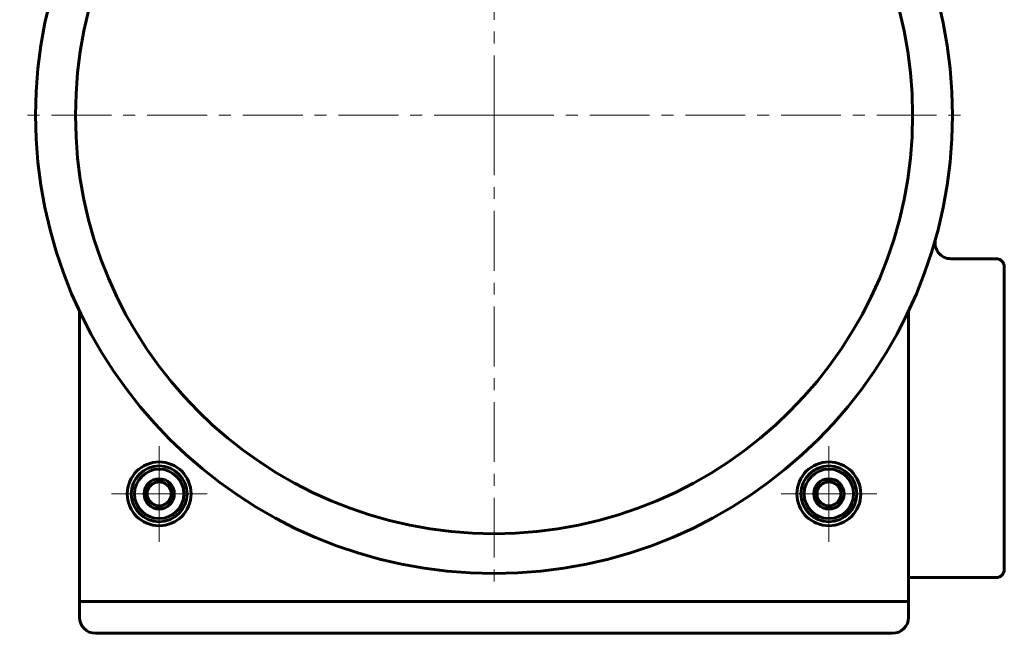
# Model space of a CAD drawing. Header units: millimetres. Extents: x -136 to 322, y -77 to 78.
# Tile 9 of 15: x 193 to 316, y -76 to 1. Entities that reach past the tile are written whole.
import ezdxf

# ---------------------------------------------------------------- set-up
doc = ezdxf.new("R2010")
doc.units = ezdxf.units.MM
doc.linetypes.add('K5LT_AXLED', pattern=[12, 7.5, -1.5, 1.5, -1.5])
doc.linetypes.add('K5LT_BASIC', pattern=[0])
doc.layers.add('Системный слой (1)', color=7, linetype='Continuous', true_color=0x6c6c6c)

# ---------------------------------------------------------------- blocks, each defined once
blk = doc.blocks.new('U66')
at = {"layer": 'Системный слой (1)', "color": 30, "linetype": 'K5LT_AXLED', "lineweight": 18, "true_color": 0xff8000}
for q in [(210.23, -53), (204.23, -59), (216.23, -59), (210.23, -65)]:
    blk.add_line((210.23, -59), q, dxfattribs=at)
blk = doc.blocks.new('U68')
at = {"layer": 'Системный слой (1)', "color": 30, "linetype": 'K5LT_AXLED', "lineweight": 18, "true_color": 0xff8000}
for q in [(252.23, 48), (192.73, -11.5), (311.73, -11.5), (252.23, -71)]:
    blk.add_line((252.23, -11.5), q, dxfattribs=at)
blk = doc.blocks.new('U69')
at = {"layer": 'Системный слой (1)', "color": 30, "linetype": 'K5LT_AXLED', "lineweight": 18, "true_color": 0xff8000}
for q in [(294.23, -53), (288.23, -59), (300.23, -59), (294.23, -65)]:
    blk.add_line((294.23, -59), q, dxfattribs=at)

msp = doc.modelspace()

# ---------------------------------------------------------------- linework, layer by layer
at = {"layer": 'Системный слой (1)', "color": 150, "linetype": 'K5LT_BASIC', "lineweight": 60, "true_color": 0x0080ff}
for p, q in [((315.23, -29.5), (309.54, -29.5)), ((316.23, -68.5), (316.23, -30.5)), ((200.23, -36.04), (200.23, -72.5)), ((304.23, -72.5), (304.23, -36.04)), ((210.23, -57.27), (208.73, -58.13)), ((211.73, -58.13), (210.23, -57.27)), ((294.23, -57.27), (292.73, -58.13)), ((295.73, -58.13), (294.23, -57.27)), ((208.73, -58.13), (208.73, -59.87)), ((211.73, -59.87), (211.73, -58.13)), ((292.73, -58.13), (292.73, -59.87)), ((295.73, -59.87), (295.73, -58.13)), ((208.73, -59.87), (210.23, -60.73)), ((210.23, -60.73), (211.73, -59.87)), ((292.73, -59.87), (294.23, -60.73)), ((294.23, -60.73), (295.73, -59.87)), ((304.23, -69.5), (315.23, -69.5)), ((200.23, -72.5), (200.23, -74.5)), ((200.23, -72.5), (304.23, -72.5)), ((304.23, -72.5), (304.23, -74.5)), ((202.23, -76.5), (302.23, -76.5))]:
    msp.add_line(p, q, dxfattribs=at)
for centre, radius in [((252.23, -11.5), 57.5), ((252.23, -11.5), 52.5), ((210.23, -59), 4), ((210.23, -59), 3.5), ((294.23, -59), 4), ((294.23, -59), 3.5), ((210.23, -59), 3.1), ((294.23, -59), 3.1), ((210.23, -59), 1.9), ((294.23, -59), 1.9)]:
    msp.add_circle(centre, radius, dxfattribs=at)
for centre, radius, start, end in [((309.54, -27.5), 2, 164.4007, 270), ((315.23, -30.5), 1, 0, 90), ((210.23, -59), 1.5, 120, 180), ((210.23, -59), 1.5, 90, 120), ((210.23, -59), 1.5, 60, 90), ((210.23, -59), 1.5, 0, 60), ((294.23, -59), 1.5, 120, 180), ((294.23, -59), 1.5, 90, 120), ((294.23, -59), 1.5, 60, 90), ((294.23, -59), 1.5, 0, 60), ((210.23, -59), 1.5, 180, 240), ((210.23, -59), 1.5, 300, 0), ((294.23, -59), 1.5, 180, 240), ((294.23, -59), 1.5, 300, 0), ((210.23, -59), 1.5, 240, 300), ((294.23, -59), 1.5, 240, 300), ((315.23, -68.5), 1, 270, 0), ((202.23, -74.5), 2, 180, 270), ((302.23, -74.5), 2, 270, 0)]:
    msp.add_arc(centre, radius, start, end, dxfattribs=at)

# ---------------------------------------------------------------- block references
at = {"layer": 'Системный слой (1)'}
for name in ['U68', 'U66', 'U69']:
    msp.add_blockref(name, (0, 0), dxfattribs=at)

doc.saveas('drawing.dxf')
